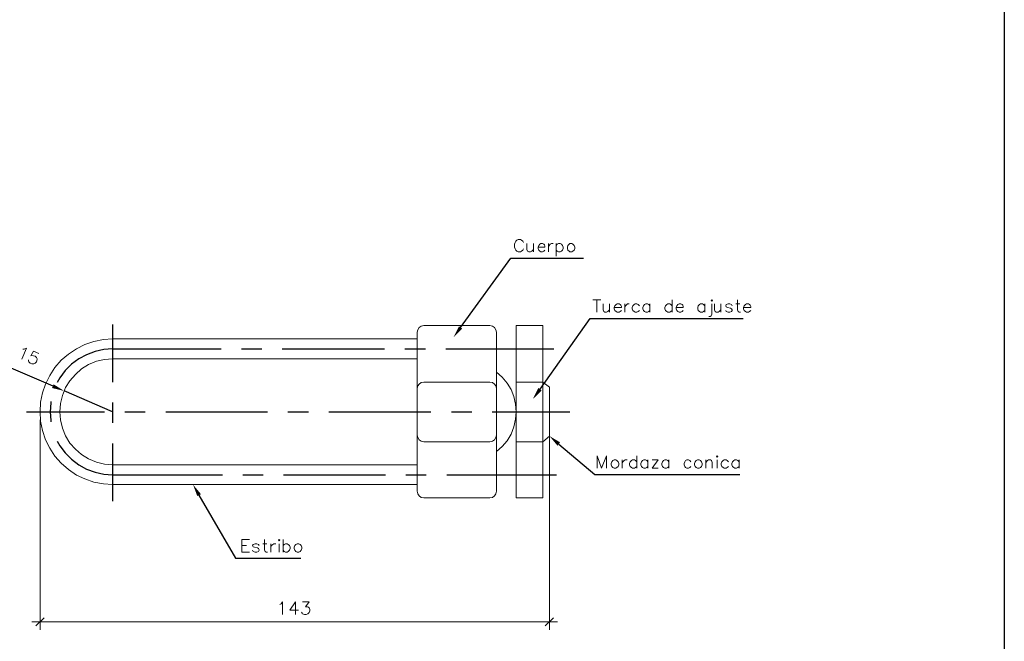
# Model space of a CAD drawing. Header units: millimetres. Extents: x 8 to 202, y 3 to 294.
# Tile 7 of 10: x 75 to 202, y 69 to 149. Entities that reach past the tile are written whole.
import ezdxf

# ---------------------------------------------------------------- set-up
doc = ezdxf.new("R2010")
doc.units = ezdxf.units.MM
doc.layers.add('DGE_CONTORNOS', color=7, linetype='Continuous', lineweight=0)
doc.layers.add('DGE_RELLENO', color=7, linetype='Continuous', lineweight=0)

msp = doc.modelspace()

# ---------------------------------------------------------------- hatches: boundary and pattern name
at = {"layer": 'DGE_RELLENO', "true_color": 0x000000}
for points in [[(132.334, 108.9097), (131.9107, 109.206), (131.191, 107.7667)], [(79.8407, 101.7554), (79.629, 101.2897), (81.1953, 100.9087)], [(142.5363, 100.951), (142.113, 101.2897), (141.3933, 99.8504)], [(144.5683, 93.8813), (144.907, 94.3047), (143.5523, 95.109)], [(98.298, 87.4044), (98.7637, 87.6584), (97.7477, 88.886)]]:
    msp.add_hatch(color=7, dxfattribs=at).paths.add_polyline_path(points, flags=0)

# ---------------------------------------------------------------- linework, layer by layer
at = {"layer": 'DGE_CONTORNOS', "lineweight": 25}
msp.add_lwpolyline([(201.9723, 293.9063), (201.9723, 3.2456)], dxfattribs=at)
at = {"layer": 'DGE_CONTORNOS', "lineweight": 13}
for points in [[(140.208, 119.9587), (140.1233, 120.128), (139.954, 120.255), (139.827, 120.3397), (139.5307, 120.3397), (139.3613, 120.255), (139.2343, 120.128), (139.1497, 119.9587), (139.065, 119.747), (139.065, 119.366), (139.1497, 119.1544), (139.2343, 118.985), (139.3613, 118.858), (139.5307, 118.7734), (139.827, 118.7734), (139.954, 118.858), (140.1233, 118.985), (140.208, 119.1544)], [(140.6313, 119.8317), (140.6313, 119.0697), (140.716, 118.858), (140.8853, 118.7734), (141.097, 118.7734), (141.2663, 118.858), (141.478, 119.0697)], [(141.478, 119.8317), (141.478, 118.7734)], [(142.0707, 119.366), (142.9597, 119.366), (142.9597, 119.493), (142.9173, 119.6624), (142.8327, 119.747), (142.6633, 119.8317), (142.4517, 119.8317), (142.2823, 119.747), (142.1553, 119.5777), (142.0707, 119.366), (142.0707, 119.1967), (142.1553, 118.985), (142.2823, 118.858), (142.4517, 118.7734), (142.6633, 118.7734), (142.8327, 118.858), (142.9597, 118.985)], [(143.4253, 118.7734), (143.4253, 119.8317)], [(143.4253, 119.366), (143.51, 119.5777), (143.637, 119.747), (143.8063, 119.8317), (144.018, 119.8317)], [(144.399, 119.8317), (144.399, 118.223)], [(144.399, 119.5777), (144.526, 119.747), (144.6953, 119.8317), (144.907, 119.8317), (145.0763, 119.747), (145.2033, 119.5777), (145.288, 119.366), (145.288, 119.1967), (145.2033, 118.985), (145.0763, 118.858), (144.907, 118.7734), (144.6953, 118.7734), (144.526, 118.858), (144.399, 118.985)], [(146.177, 119.8317), (146.05, 119.747), (145.8807, 119.5777), (145.8383, 119.366), (145.8383, 119.1967), (145.8807, 118.985), (146.05, 118.858), (146.177, 118.7734), (146.431, 118.7734), (146.558, 118.858), (146.7273, 118.985), (146.812, 119.1967), (146.812, 119.366), (146.7273, 119.5777), (146.558, 119.747), (146.431, 119.8317), (146.177, 119.8317)], [(149.098, 112.5927), (150.1563, 112.5927)], [(149.606, 112.5927), (149.606, 111.0264)], [(159.3003, 112.5927), (159.3003, 111.0264)], [(164.2957, 112.508), (164.3803, 112.5927), (164.465, 112.508), (164.3803, 112.4234), (164.2957, 112.508)], [(167.6823, 112.5927), (167.6823, 111.3227), (167.767, 111.111), (167.894, 111.0264), (168.0633, 111.0264)], [(150.4527, 112.0847), (150.4527, 111.3227), (150.5373, 111.111), (150.6643, 111.0264), (150.876, 111.0264), (151.0453, 111.111), (151.257, 111.3227)], [(151.257, 112.0847), (151.257, 111.0264)], [(151.8497, 111.619), (152.781, 111.619), (152.781, 111.746), (152.6963, 111.9153), (152.6117, 112), (152.4847, 112.0847), (152.2307, 112.0847), (152.1037, 112), (151.9343, 111.8307), (151.8497, 111.619), (151.8497, 111.4497), (151.9343, 111.238), (152.1037, 111.111), (152.2307, 111.0264), (152.4847, 111.0264), (152.6117, 111.111), (152.781, 111.238)], [(153.2043, 111.0264), (153.2043, 112.0847)], [(153.2043, 111.619), (153.289, 111.8307), (153.4583, 112), (153.5853, 112.0847), (153.797, 112.0847)], [(155.1093, 111.8307), (154.94, 112), (154.7707, 112.0847), (154.559, 112.0847), (154.432, 112), (154.2627, 111.8307), (154.178, 111.619), (154.178, 111.4497), (154.2627, 111.238), (154.432, 111.111), (154.559, 111.0264), (154.7707, 111.0264), (154.94, 111.111), (155.1093, 111.238)], [(156.4217, 111.8307), (156.2947, 112), (156.1253, 112.0847), (155.9137, 112.0847), (155.7443, 112), (155.6173, 111.8307), (155.5327, 111.619), (155.5327, 111.4497), (155.6173, 111.238), (155.7443, 111.111), (155.9137, 111.0264), (156.1253, 111.0264), (156.2947, 111.111), (156.4217, 111.238)], [(156.4217, 112.0847), (156.4217, 111.0264)], [(159.3003, 111.8307), (159.131, 112), (159.004, 112.0847), (158.75, 112.0847), (158.623, 112), (158.4537, 111.8307), (158.369, 111.619), (158.369, 111.4497), (158.4537, 111.238), (158.623, 111.111), (158.75, 111.0264), (159.004, 111.0264), (159.131, 111.111), (159.3003, 111.238)], [(159.8083, 111.619), (160.6973, 111.619), (160.6973, 111.746), (160.655, 111.9153), (160.5703, 112), (160.401, 112.0847), (160.1893, 112.0847), (160.02, 112), (159.893, 111.8307), (159.8083, 111.619), (159.8083, 111.4497), (159.893, 111.238), (160.02, 111.111), (160.1893, 111.0264), (160.401, 111.0264), (160.5703, 111.111), (160.6973, 111.238)], [(163.4913, 111.8307), (163.322, 112), (163.195, 112.0847), (162.941, 112.0847), (162.814, 112), (162.6447, 111.8307), (162.6023, 111.619), (162.6023, 111.4497), (162.6447, 111.238), (162.814, 111.111), (162.941, 111.0264), (163.195, 111.0264), (163.322, 111.111), (163.4913, 111.238)], [(163.4913, 112.0847), (163.4913, 111.0264)], [(164.3803, 112.0847), (164.3803, 110.7724), (164.2957, 110.5607), (164.1687, 110.476), (163.9993, 110.476)], [(164.7613, 112.0847), (164.7613, 111.3227), (164.846, 111.111), (164.973, 111.0264), (165.227, 111.0264), (165.354, 111.111), (165.5657, 111.3227)], [(165.5657, 112.0847), (165.5657, 111.0264)], [(167.005, 111.8307), (166.9203, 112), (166.7087, 112.0847), (166.497, 112.0847), (166.243, 112), (166.2007, 111.8307), (166.243, 111.7037), (166.4123, 111.619), (166.7933, 111.5344), (166.9203, 111.4497), (167.005, 111.3227), (167.005, 111.238), (166.9203, 111.111), (166.7087, 111.0264), (166.497, 111.0264), (166.243, 111.111), (166.2007, 111.238)], [(167.4707, 112.0847), (167.9787, 112.0847)], [(168.4867, 111.619), (169.418, 111.619), (169.418, 111.746), (169.3333, 111.9153), (169.2487, 112), (169.1217, 112.0847), (168.8677, 112.0847), (168.7407, 112), (168.5713, 111.8307), (168.4867, 111.619), (168.4867, 111.4497), (168.5713, 111.238), (168.7407, 111.111), (168.8677, 111.0264), (169.1217, 111.0264), (169.2487, 111.111), (169.418, 111.238)], [(127.381, 109.2907), (127.0423, 109.206), (126.7883, 109.0367), (126.619, 108.7403), (126.5343, 108.444)], [(127.381, 109.2907), (135.89, 109.2907)], [(136.7367, 108.444), (136.652, 108.7403), (136.4827, 109.0367), (136.2287, 109.206), (135.89, 109.2907)], [(139.2767, 109.2907), (139.2767, 87.1927)], [(139.2767, 109.2907), (142.7057, 109.2907)], [(142.7057, 109.2907), (142.7057, 87.1927)], [(87.4183, 107.5974), (86.233, 107.5127), (85.0053, 107.2587), (83.8623, 106.8777), (82.7617, 106.3274), (81.7457, 105.65), (80.8143, 104.8457), (80.01, 103.9144), (79.3327, 102.8984), (78.7823, 101.7977), (78.4013, 100.6547), (78.1473, 99.4694), (78.105, 98.2417), (78.1473, 97.014), (78.4013, 95.8287), (78.7823, 94.6434), (79.3327, 93.5427), (80.01, 92.5267), (80.8143, 91.6377), (81.7457, 90.8333), (82.7617, 90.1137), (83.8623, 89.6057), (85.0053, 89.1824), (86.233, 88.9707), (87.4183, 88.886)], [(87.4183, 107.5974), (126.5343, 107.5974)], [(126.5343, 108.444), (126.5343, 88.0394)], [(136.7367, 108.444), (136.7367, 88.0394)], [(75.9037, 106.285), (76.073, 106.285), (76.3693, 106.412), (75.7343, 104.9727)], [(77.9357, 105.7347), (77.2583, 106.031), (76.9197, 105.4384), (77.0043, 105.4807), (77.2583, 105.4384), (77.47, 105.3537), (77.6393, 105.1844), (77.724, 105.015), (77.6817, 104.761), (77.6393, 104.634), (77.47, 104.4647), (77.3007, 104.38), (77.0467, 104.38), (76.835, 104.4647), (76.6657, 104.634), (76.6233, 104.761), (76.6233, 104.888)], [(87.4183, 105.015), (86.36, 104.9304), (85.344, 104.7187), (84.328, 104.2954), (83.439, 103.745), (82.6347, 103.0254), (81.915, 102.221), (81.3647, 101.332), (80.9837, 100.316), (80.7297, 99.3), (80.645, 98.2417), (80.7297, 97.1833), (80.9837, 96.125), (81.3647, 95.1514), (81.915, 94.22), (82.6347, 93.4157), (83.439, 92.7384), (84.328, 92.188), (85.344, 91.7647), (86.36, 91.5107), (87.4183, 91.426)], [(87.4183, 105.015), (126.5343, 105.015)], [(136.7367, 93.1194), (137.4563, 93.7967), (138.0913, 94.5164), (138.5993, 95.363), (138.9803, 96.2944), (139.192, 97.268), (139.2767, 98.2417), (139.192, 99.2153), (138.9803, 100.189), (138.5993, 101.078), (138.0913, 101.9247), (137.4563, 102.6867), (136.7367, 103.3217)], [(127.381, 102.0517), (127.0423, 102.0094), (126.7883, 101.7977), (126.619, 101.5437), (126.5343, 101.205)], [(127.381, 102.0517), (135.89, 102.0517)], [(136.7367, 101.205), (136.652, 101.5437), (136.4827, 101.7977), (136.2287, 102.0094), (135.89, 102.0517)], [(139.2767, 102.0517), (142.7057, 102.0517)], [(142.7057, 102.0517), (143.5523, 101.3743)], [(143.5523, 101.3743), (143.5523, 95.109), (142.7057, 94.3894)], [(126.5343, 95.236), (126.619, 94.9397), (126.7883, 94.6434), (127.0423, 94.474), (127.381, 94.3894)], [(135.89, 94.3894), (136.2287, 94.474), (136.4827, 94.6434), (136.652, 94.9397), (136.7367, 95.236)], [(127.381, 94.3894), (135.89, 94.3894)], [(139.2767, 94.3894), (142.7057, 94.3894)], [(149.6483, 91.0027), (149.6483, 92.569), (150.241, 91.0027), (150.876, 92.569), (150.876, 91.0027)], [(154.7707, 92.569), (154.7707, 91.0027)], [(165.0153, 92.4844), (165.1, 92.569), (165.1847, 92.4844), (165.1, 92.3997), (165.0153, 92.4844)], [(87.4183, 91.426), (126.5343, 91.426)], [(151.8497, 92.061), (151.6803, 91.9764), (151.5533, 91.807), (151.4687, 91.5954), (151.4687, 91.426), (151.5533, 91.2144), (151.6803, 91.0874), (151.8497, 91.0027), (152.0613, 91.0027), (152.1883, 91.0874), (152.3577, 91.2144), (152.4423, 91.426), (152.4423, 91.5954), (152.3577, 91.807), (152.1883, 91.9764), (152.0613, 92.061), (151.8497, 92.061)], [(152.8657, 91.0027), (152.8657, 92.061)], [(152.8657, 91.5954), (152.9503, 91.807), (153.1197, 91.9764), (153.2467, 92.061), (153.5007, 92.061)], [(154.7707, 91.807), (154.6013, 91.9764), (154.4743, 92.061), (154.2203, 92.061), (154.0933, 91.9764), (153.924, 91.807), (153.8393, 91.5954), (153.8393, 91.426), (153.924, 91.2144), (154.0933, 91.0874), (154.2203, 91.0027), (154.4743, 91.0027), (154.6013, 91.0874), (154.7707, 91.2144)], [(156.1677, 91.807), (156.0407, 91.9764), (155.8713, 92.061), (155.6597, 92.061), (155.4903, 91.9764), (155.3633, 91.807), (155.2787, 91.5954), (155.2787, 91.426), (155.3633, 91.2144), (155.4903, 91.0874), (155.6597, 91.0027), (155.8713, 91.0027), (156.0407, 91.0874), (156.1677, 91.2144)], [(156.1677, 92.061), (156.1677, 91.0027)], [(156.718, 92.061), (157.5223, 92.061), (156.718, 91.0027), (157.5223, 91.0027)], [(158.877, 91.807), (158.75, 91.9764), (158.5807, 92.061), (158.369, 92.061), (158.1997, 91.9764), (158.0727, 91.807), (157.988, 91.5954), (157.988, 91.426), (158.0727, 91.2144), (158.1997, 91.0874), (158.369, 91.0027), (158.5807, 91.0027), (158.75, 91.0874), (158.877, 91.2144)], [(158.877, 92.061), (158.877, 91.0027)], [(161.7133, 91.807), (161.5863, 91.9764), (161.417, 92.061), (161.2053, 92.061), (161.036, 91.9764), (160.909, 91.807), (160.8243, 91.5954), (160.8243, 91.426), (160.909, 91.2144), (161.036, 91.0874), (161.2053, 91.0027), (161.417, 91.0027), (161.5863, 91.0874), (161.7133, 91.2144)], [(162.56, 92.061), (162.3907, 91.9764), (162.2637, 91.807), (162.179, 91.5954), (162.179, 91.426), (162.2637, 91.2144), (162.3907, 91.0874), (162.56, 91.0027), (162.7717, 91.0027), (162.941, 91.0874), (163.068, 91.2144), (163.1527, 91.426), (163.1527, 91.5954), (163.068, 91.807), (162.941, 91.9764), (162.7717, 92.061), (162.56, 92.061)], [(163.6183, 91.0027), (163.6183, 92.061)], [(163.6183, 91.7224), (163.83, 91.9764), (163.957, 92.061), (164.211, 92.061), (164.338, 91.9764), (164.4227, 91.7224), (164.4227, 91.0027)], [(165.1, 92.061), (165.1, 91.0027)], [(166.5393, 91.807), (166.37, 91.9764), (166.243, 92.061), (165.989, 92.061), (165.862, 91.9764), (165.6927, 91.807), (165.608, 91.5954), (165.608, 91.426), (165.6927, 91.2144), (165.862, 91.0874), (165.989, 91.0027), (166.243, 91.0027), (166.37, 91.0874), (166.5393, 91.2144)], [(167.894, 91.807), (167.7247, 91.9764), (167.5553, 92.061), (167.3437, 92.061), (167.2167, 91.9764), (167.0473, 91.807), (166.9627, 91.5954), (166.9627, 91.426), (167.0473, 91.2144), (167.2167, 91.0874), (167.3437, 91.0027), (167.5553, 91.0027), (167.7247, 91.0874), (167.894, 91.2144)], [(167.894, 92.061), (167.894, 91.0027)], [(87.4183, 88.886), (126.5343, 88.886)], [(126.5343, 88.0394), (126.619, 87.7007), (126.7883, 87.4467), (127.0423, 87.235), (127.381, 87.1927)], [(135.89, 87.1927), (136.2287, 87.235), (136.4827, 87.4467), (136.652, 87.7007), (136.7367, 88.0394)], [(127.381, 87.1927), (135.89, 87.1927)], [(139.2767, 87.1927), (142.7057, 87.1927)], [(104.013, 80.2077), (104.013, 81.8164), (104.9867, 81.8164)], [(104.013, 81.0544), (104.6057, 81.0544)], [(106.2567, 81.0544), (106.172, 81.1814), (105.9603, 81.266), (105.7487, 81.266), (105.4947, 81.1814), (105.41, 81.0544), (105.4947, 80.885), (105.664, 80.8427), (106.045, 80.758), (106.172, 80.6734), (106.2567, 80.504), (106.2567, 80.4617), (106.172, 80.2924), (105.9603, 80.2077), (105.7487, 80.2077), (105.4947, 80.2924), (105.41, 80.4617)], [(106.7223, 81.266), (107.2303, 81.266)], [(106.934, 81.8164), (106.934, 80.504), (107.0187, 80.2924), (107.1457, 80.2077), (107.315, 80.2077)], [(107.7383, 80.2077), (107.7383, 81.266)], [(107.7383, 80.8427), (107.823, 81.0544), (107.9923, 81.1814), (108.1193, 81.266), (108.3733, 81.266)], [(108.712, 81.7317), (108.7967, 81.8164), (108.8813, 81.7317), (108.7967, 81.647), (108.712, 81.7317)], [(108.7967, 81.266), (108.7967, 80.2077)], [(109.347, 80.2077), (109.347, 81.8164)], [(109.347, 81.0544), (109.474, 81.1814), (109.6433, 81.266), (109.855, 81.266), (109.982, 81.1814), (110.1513, 81.0544), (110.236, 80.8427), (110.236, 80.6734), (110.1513, 80.4617), (109.982, 80.2924), (109.855, 80.2077), (109.6433, 80.2077), (109.474, 80.2924), (109.347, 80.4617)], [(111.125, 81.266), (110.9557, 81.1814), (110.8287, 81.0544), (110.744, 80.8427), (110.744, 80.6734), (110.8287, 80.4617), (110.9557, 80.2924), (111.125, 80.2077), (111.3367, 80.2077), (111.506, 80.2924), (111.633, 80.4617), (111.7177, 80.6734), (111.7177, 80.8427), (111.633, 81.0544), (111.506, 81.1814), (111.3367, 81.266), (111.125, 81.266)], [(104.013, 80.2077), (104.9867, 80.2077)]]:
    msp.add_lwpolyline(points, dxfattribs=at)
at = {"layer": 'DGE_CONTORNOS', "lineweight": 30}
for points in [[(132.1223, 109.0367), (138.557, 117.969)], [(138.557, 117.969), (147.9127, 117.969)], [(142.3247, 101.1204), (148.7593, 110.222)], [(148.7593, 110.222), (168.4443, 110.222)], [(87.4183, 109.46), (87.4183, 102.0517)], [(87.4183, 106.3274), (86.2753, 106.2427), (85.1747, 105.9887), (84.074, 105.5653), (83.058, 105.015), (82.1267, 104.3377), (81.3223, 103.5333), (80.645, 102.602), (80.3063, 102.0094)], [(87.4183, 106.3274), (101.346, 106.3274)], [(103.9707, 106.3274), (106.5953, 106.3274)], [(109.22, 106.3274), (122.3433, 106.3274)], [(124.968, 106.3274), (127.5927, 106.3274)], [(130.2173, 106.3274), (144.1027, 106.3274)], [(71.882, 104.888), (79.756, 101.5437)], [(87.4183, 98.2417), (81.1953, 100.9087)], [(79.4597, 99.554), (79.4597, 99.3847), (79.375, 98.2417), (79.4597, 97.0987), (79.4597, 96.9294)], [(87.4183, 99.427), (87.4183, 96.8024)], [(76.3693, 98.2417), (86.36, 98.2417)], [(88.9847, 98.2417), (91.6093, 98.2417)], [(94.234, 98.2417), (107.315, 98.2417)], [(109.9397, 98.2417), (112.5643, 98.2417)], [(115.189, 98.2417), (128.3123, 98.2417)], [(130.937, 98.2417), (133.5617, 98.2417)], [(136.1863, 98.2417), (146.177, 98.2417)], [(80.3063, 94.474), (80.645, 93.8813), (81.3223, 92.95), (82.1267, 92.1457), (83.058, 91.426), (84.074, 90.8757), (85.1747, 90.4947), (86.2753, 90.2407), (87.4183, 90.156)], [(87.4183, 94.1777), (87.4183, 86.7694)], [(144.7377, 94.093), (149.352, 90.1984)], [(87.4183, 90.156), (101.5153, 90.156)], [(104.14, 90.156), (106.7647, 90.156)], [(109.3893, 90.156), (122.4703, 90.156)], [(125.095, 90.156), (127.7197, 90.156)], [(130.3443, 90.156), (144.4413, 90.156)], [(149.352, 90.1984), (167.9787, 90.1984)], [(98.5097, 87.5313), (103.2087, 79.4457), (111.5907, 79.4457)]]:
    msp.add_lwpolyline(points, dxfattribs=at)
at = {"layer": 'DGE_CONTORNOS', "lineweight": 5}
for points in [[(78.105, 97.1833), (78.105, 70.217)], [(143.5523, 97.1833), (143.5523, 70.217)], [(108.8813, 73.4767), (109.0507, 73.5614), (109.2623, 73.8154), (109.2623, 72.2067)], [(110.9133, 73.8154), (110.1937, 72.757), (111.2943, 72.757)], [(110.9133, 73.8154), (110.9133, 72.2067)], [(111.8023, 73.8154), (112.649, 73.8154), (112.1833, 73.1804), (112.4373, 73.1804), (112.5643, 73.138), (112.649, 73.0534), (112.7337, 72.8417), (112.7337, 72.6724), (112.649, 72.4607), (112.4797, 72.2914), (112.268, 72.2067), (112.0563, 72.2067), (111.8023, 72.2914), (111.76, 72.376), (111.6753, 72.503)], [(77.0467, 71.2754), (144.5683, 71.2754)], [(78.613, 71.7834), (77.5547, 70.7674)], [(143.002, 70.7674), (144.0603, 71.7834)]]:
    msp.add_lwpolyline(points, dxfattribs=at)

doc.saveas('drawing.dxf')
